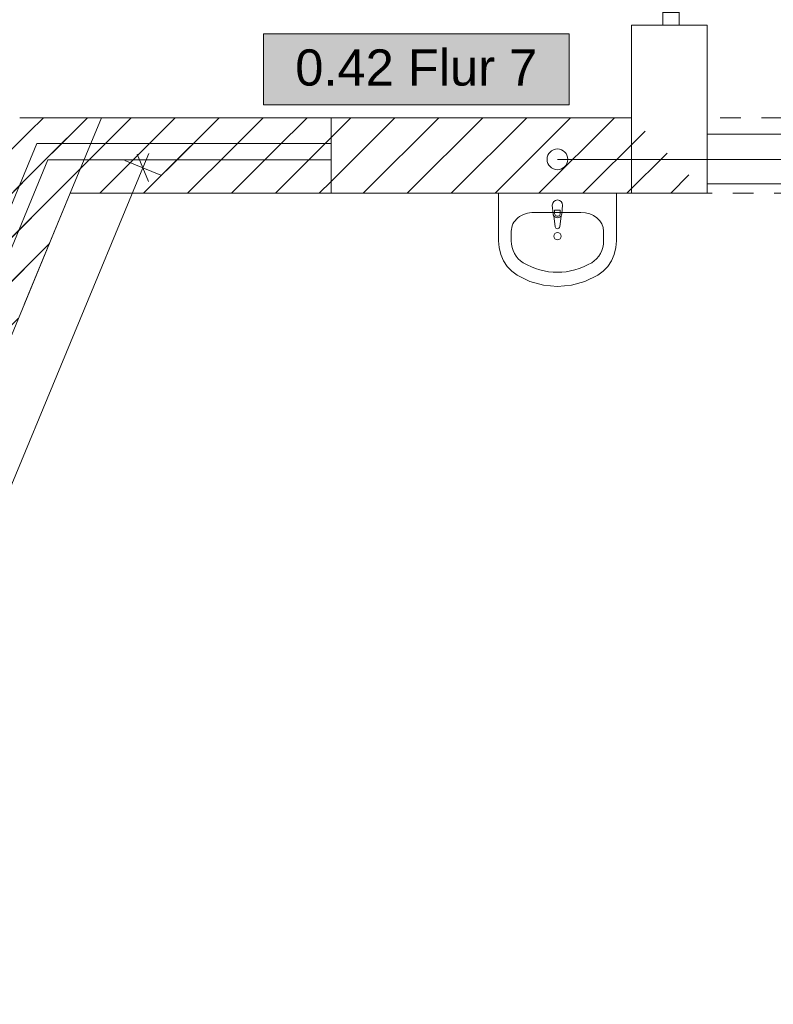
# Model space of a CAD drawing. Header units: metres. Extents: x -79 to 740, y -195 to 69.
# Tile 156 of 256: x 12.61 to 16.25, y 9.72 to 14.48. Entities that reach past the tile are written whole.
import ezdxf
from ezdxf.enums import TextEntityAlignment as Align

# ---------------------------------------------------------------- set-up
doc = ezdxf.new("R2010")
doc.units = ezdxf.units.M
doc.header["$MEASUREMENT"] = 0
doc.linetypes.add('Untersicht', pattern=[0.1, 0.075, -0.025])
for name, color, linetype in [('00 Linien_Kreise_Splines', 7, 'Continuous'), ('10 Wand außen', 7, 'Continuous'), ('50 Sanitäreinrichtung', 7, 'Continuous'), ('70 Entwässerung_Schmutzwasser', 7, 'Continuous'), ('95 Ausführungsplanung Bemaßung', 7, 'Continuous'), ('Neubau_10 Wand außen', 7, 'Continuous'), ('Neubau_80 Raum', 7, 'Continuous')]:
    doc.layers.add(name, color=color, linetype=linetype)
doc.styles.add('ERSTELLTER_STIL_1', font='ARIALN.TTF')
doc.styles.add('ERSTELLTER_STIL_2', font='ARIALN.TTF')
doc.styles.add('ERSTELLTER_STIL_3', font='arial.ttf')
doc.linetypes.add('Abbruch 1', pattern='A,0,[1,995_ARC_230 ERW_GR_EG_2607011.Shx,S=0.001984,R=0,X=0,Y=0],-0.25,0', length=0.25)
doc.linetypes.add('Schmutzwasserleitung', pattern='A,0,[2,995_ARC_230 ERW_GR_EG_2607011.Shx,S=0.00784,R=0,X=0,Y=0],-0.987778,0', length=0.987778)
doc.dimstyles.new('ERSTELLTER_STIL__4', dxfattribs={"dimtxt": 0.125, "dimasz": 0.095143, "dimexe": 0.18, "dimexo": 0.0625, "dimgap": 0, "dimtad": 1, "dimzin": 0, "dimdsep": 46, "dimtxsty": 'ERSTELLTER_STIL_2', "dimblk": 'ARROWHEAD_6', "dimblk1": 'ARROWHEAD_6', "dimblk2": 'ARROWHEAD_6', "dimcen": 0.09, "dimse1": 1, "dimse2": 1, "dimclrd": 7, "dimclre": 7, "dimclrt": 7, "dimazin": 0, "dimtfac": 1, "dimtdec": 4, "dimtmove": 0, "dimatfit": 3, "dimfxl": 1, "dimtolj": 1, "dimtzin": 0, "dimarcsym": 0})
doc.dimstyles.new('ERSTELLTER_STIL__5', dxfattribs={"dimtxt": 0.125, "dimasz": 0.095143, "dimexe": 0.18, "dimexo": 0.0625, "dimgap": 0, "dimtad": 1, "dimtih": 1, "dimtoh": 1, "dimzin": 0, "dimdsep": 46, "dimtxsty": 'ERSTELLTER_STIL_2', "dimblk": 'ARROWHEAD_6', "dimblk1": 'ARROWHEAD_6', "dimblk2": 'ARROWHEAD_6', "dimcen": 0.09, "dimse1": 1, "dimse2": 1, "dimclrd": 7, "dimclre": 7, "dimclrt": 7, "dimazin": 0, "dimtfac": 1, "dimtdec": 4, "dimtmove": 0, "dimatfit": 3, "dimfxl": 1, "dimtolj": 1, "dimtzin": 0, "dimarcsym": 0})
pattern_1 = [(45, (0, 0), (-0.106066, 0.106066), [])]

# ---------------------------------------------------------------- blocks, each defined once
blk = doc.blocks.new('Glastür Ol 1-Fl 2S 27')
at = {"layer": '10 Wand außen', "color": 7, "linetype": 'Continuous', "lineweight": 13}
for p, q in [((0.7625, 0.93), (0.7625, 1.01)), ((0.7625, 1.01), (0.8025, 1.01)), ((0.8025, 1.01), (0.8025, 0.93)), ((0.8025, 0.93), (0.7625, 0.93)), ((0.7825, 0.93), (0.7825, 0.08)), ((0.7625, 0), (0.7625, 0.08)), ((0.7625, 0.08), (0.8025, 0.08)), ((0.8025, 0.08), (0.8025, 0)), ((-0.8625, 0), (-0.2075, 0)), ((-0.8625, 0), (-0.8625, -0.08)), ((-0.8025, 0), (-0.8625, 0)), ((-0.8025, -0.08), (-0.8025, 0)), ((-0.2675, 0), (-0.2675, -0.08)), ((-0.2075, 0), (-0.2675, 0)), ((-0.2075, -0.04), (-0.2075, 0)), ((0.8025, 0), (0.7625, 0)), ((0.8025, 0), (0.8025, -0.04)), ((0.8625, 0), (0.8025, 0)), ((0.8625, -0.08), (0.8625, 0)), ((-0.8025, -0.01), (-0.2675, -0.01)), ((-0.1975, -0.04), (-0.2075, -0.04)), ((-0.1975, -0.0654), (-0.1975, -0.04)), ((0.8025, -0.04), (0.7925, -0.04)), ((0.7925, -0.04), (0.7925, -0.0654)), ((-0.8625, -0.08), (-0.2075, -0.08)), ((-0.8625, -0.08), (-0.8025, -0.08)), ((-0.2675, -0.08), (-0.2075, -0.08)), ((-0.2075, -0.08), (-0.2075, -0.0654)), ((-0.2075, -0.0654), (-0.1975, -0.0654)), ((0.7925, -0.0654), (0.8025, -0.0654)), ((0.8025, -0.0654), (0.8025, -0.08)), ((0.8025, -0.08), (0.8625, -0.08))]:
    blk.add_line(p, q, dxfattribs=at)
at = {"layer": '10 Wand außen', "color": 7, "linetype": 'Continuous', "lineweight": 9}
for p, q in [((-0.8625, 0.15), (-0.8625, 0)), ((0.8625, 0.15), (0.8625, 0)), ((-0.8625, 0), (-0.8625, -0.08)), ((-0.8625, 0), (-0.8625, -0.08)), ((0.8625, 0), (0.8625, -0.08)), ((0.8625, 0), (0.8625, -0.08)), ((-0.8625, -0.08), (-0.8625, -0.215)), ((0.8625, -0.08), (0.8625, -0.215))]:
    blk.add_line(p, q, dxfattribs=at)
at = {"layer": '10 Wand außen', "color": 7, "linetype": 'Continuous', "lineweight": 13, "flags": 128}
for points in [[(0.7825, 0.93), (0.7825, 0.08), (0.7625, 0.08), (0.7625, 0.93)], [(0.8025, 0.93), (0.8025, 0.08), (0.7825, 0.08), (0.7825, 0.93)]]:
    blk.add_lwpolyline(points, close=True, dxfattribs=at)
at = {"layer": '10 Wand außen', "color": 7, "linetype": 'Continuous', "lineweight": 9}
blk.add_arc((0.8025, 0), 1.01, 92.2697, 180, dxfattribs=at)
blk = doc.blocks.new('Waschbecken 01 27')
at = {"layer": '50 Sanitäreinrichtung', "color": 7, "linetype": 'Continuous', "lineweight": 9}
for p, q in [((0.1129, -0.0923), (-0.1129, -0.0923)), ((-0.0136, -0.0971), (-0.0136, -0.0822)), ((-0.0136, -0.0822), (0.0136, -0.0822)), ((0.0136, -0.0822), (0.0136, -0.0971)), ((-0.223, -0.1833), (-0.223, -0.2291)), ((0.223, -0.1833), (0.223, -0.2291))]:
    blk.add_line(p, q, dxfattribs=at)
at = {"layer": '50 Sanitäreinrichtung', "color": 7, "linetype": 'Continuous', "lineweight": 9, "flags": 128}
blk.add_lwpolyline([(-0.285, 0), (-0.285, -0.2291), (-0.2822, -0.2628), (-0.2741, -0.2955), (-0.2608, -0.326), (-0.2427, -0.3534), (-0.2205, -0.3769), (-0.1949, -0.3956), (-0.133, -0.4255), (-0.0674, -0.4438), (0, -0.45), (0.0674, -0.4438), (0.133, -0.4255), (0.1949, -0.3956), (0.2205, -0.3769), (0.2427, -0.3534), (0.2608, -0.326), (0.2741, -0.2955), (0.2822, -0.2628), (0.285, -0.2291), (0.285, 0)], close=True, dxfattribs=at)
blk.add_lwpolyline([(-0.025, -0.0573), (-0.021, -0.0993, 0.12102), (-0.0177, -0.1088), (-0.0111, -0.1617, 0.882566), (0.0111, -0.1617), (0.0177, -0.1088, 0.12102), (0.021, -0.0993), (0.025, -0.0573, 1)], format="xyb", close=True, dxfattribs=at)
at = {"layer": '50 Sanitäreinrichtung', "color": 7, "linetype": 'Continuous', "lineweight": 9}
blk.add_circle((0, -0.2071), 0.0175, dxfattribs=at)
for centre, radius, start, end in [((0, -0.0974), 0.0211, 212.771, 327.229), ((0, -0.0971), 0.0136, 180, 0)]:
    blk.add_arc(centre, radius, start, end, dxfattribs=at)
for centre, major_axis, ratio, start_param, end_param in [((-0.1128, -0.1833), (0.1103, 0), 0.82489, 1.570796, 3.141593), ((0.1128, -0.1833), (0.1103, 0), 0.82489, 0, 1.570796), ((-0.1129, -0.2291), (0, 0.1212), 0.908696, 1.570796, 2.644618), ((0.1129, -0.2291), (0, 0.1212), 0.908696, 3.638567, 4.712389), ((0, 0), (0, 0.3818), 0.908696, 2.644618, 3.638567)]:
    blk.add_ellipse(centre, major_axis=major_axis, ratio=ratio, start_param=start_param, end_param=end_param, dxfattribs=at)
blk = doc.blocks.new('Flur 7_0.42_52_1', base_point=(21.3014, -1.1375))
at = {"layer": 'Neubau_80 Raum', "linetype": 'Continuous', "lineweight": 0, "true_color": 0x2a201c}
blk.add_hatch(color=250, dxfattribs=at).paths.add_polyline_path([(13.791, 14.064), (15.2677, 14.064), (15.2677, 14.4077), (13.791, 14.4077)])
at = {"layer": 'Neubau_80 Raum', "color": 7, "linetype": 'Continuous', "lineweight": 9, "flags": 128}
blk.add_lwpolyline([(13.791, 14.064), (15.2677, 14.064), (15.2677, 14.4077), (13.791, 14.4077)], close=True, dxfattribs=at)
at = {"layer": 'Neubau_80 Raum', "color": 7, "lineweight": 9, "style": 'ERSTELLTER_STIL_3'}
blk.add_attdef('stApartmentId', text='', height=0.175, dxfattribs=at).set_placement((14.5293, 14.2444), align=Align.MIDDLE_CENTER)
at = {"layer": 'Neubau_80 Raum', "color": 7, "lineweight": 9}
for tag, height, style, p in [('DUMMY_850', 0.2, 'ERSTELLTER_STIL_1', (22.3867, 0.4022)), ('ROOM_NAME', 0.2, 'ERSTELLTER_STIL_1', (20.0514, 0.3397)), ('ROOM_NUMBER', 0.175, 'ERSTELLTER_STIL_3', (20.2161, -0.2078)), ('measuredNetAreaCode', 0.175, 'ERSTELLTER_STIL_3', (20.2161, -0.7234)), ('perimeterCode', 0.175, 'ERSTELLTER_STIL_3', (20.2161, -1.0672)), ('ceilingHeightCode', 0.175, 'ERSTELLTER_STIL_3', (20.2161, -1.4109)), ('measuredAreaCode', 0.175, 'ERSTELLTER_STIL_3', (20.2161, -1.7547)), ('DUMMY_851_0', 0.175, 'ERSTELLTER_STIL_3', (22.1469, -1.7547)), ('DUMMY_852', 0.175, 'ERSTELLTER_STIL_3', (20.2161, -2.0984)), ('DUMMY_851_1', 0.175, 'ERSTELLTER_STIL_3', (22.1469, -2.0984)), ('DUMMY_853', 0.175, 'ERSTELLTER_STIL_3', (20.2161, -2.4422)), ('DUMMY_851_2', 0.175, 'ERSTELLTER_STIL_3', (22.1469, -2.4422))]:
    blk.add_attdef(tag, text='', height=height, dxfattribs=dict(at, style=style)).set_placement(p, align=Align.TOP_LEFT)
blk = doc.blocks.new('*D802')
at = {"layer": '95 Ausführungsplanung Bemaßung', "color": 7, "linetype": 'Continuous', "lineweight": 9}
for p, q in [((12.322, 14.5822), (12.322, 14.77)), ((12.5818, 14.5822), (12.5818, 14.77)), ((12.3721, 14.7262), (12.2719, 14.6261)), ((12.5317, 14.6261), (12.6319, 14.7262)), ((12.6643, 14.7262), (12.5642, 14.6261)), ((12.322, 14.6761), (12.5818, 14.6761))]:
    blk.add_line(p, q, dxfattribs=at)
blk = doc.blocks.new('ARROWHEAD_6')
at = {"color": 0, "linetype": 'Continuous', "lineweight": 0}
for p, q in [((-0.5, -0.5), (0.5, 0.5)), ((0, 0), (-1, 0))]:
    blk.add_line(p, q, dxfattribs=at)
blk = doc.blocks.new('*D803')
at = {"layer": '95 Ausführungsplanung Bemaßung', "color": 7, "linetype": 'Continuous', "lineweight": 9}
for p, q in [((12.5818, 14.5822), (12.5818, 14.77)), ((12.6143, 14.5822), (12.6143, 14.77)), ((12.5317, 14.6261), (12.6319, 14.7262)), ((12.6643, 14.7262), (12.5642, 14.6261)), ((12.5818, 14.6761), (12.6143, 14.6761))]:
    blk.add_line(p, q, dxfattribs=at)
blk = doc.blocks.new('*D804')
at = {"layer": '95 Ausführungsplanung Bemaßung', "color": 7, "linetype": 'Continuous', "lineweight": 9}
for p, q in [((12.6143, 14.5822), (12.6143, 14.77)), ((15.5695, 14.5822), (15.5695, 14.77)), ((12.5317, 14.6261), (12.6319, 14.7262)), ((12.6643, 14.7262), (12.5642, 14.6261)), ((15.6196, 14.7262), (15.5195, 14.6261)), ((12.6143, 14.6761), (15.5695, 14.6761))]:
    blk.add_line(p, q, dxfattribs=at)
at = {"layer": '95 Ausführungsplanung Bemaßung', "color": 7, "lineweight": 9, "char_height": 0.125, "attachment_point": 7, "style": 'ERSTELLTER_STIL_2'}
for s, insert in [('\\A1;{\\pql;\\fArial Narrow|b0|i0|c0|p0;\\W1.000000;2,95\\fArial Narrow|b0|i0|c0|p0;\\W1.000000;\\A1{\\H.66x;\\S5^  ;}}', (13.9245, 14.6721)), ('\\A1;{\\pql;\\fArial Narrow|b0|i0|c0|p0;\\W1.000000;3}', (12.6643, 14.7011))]:
    blk.add_mtext(s, dxfattribs=dict(at, insert=insert))
blk = doc.blocks.new('*D805')
at = {"layer": '95 Ausführungsplanung Bemaßung', "color": 7, "linetype": 'Continuous', "lineweight": 9}
for p, q in [((15.5695, 14.5822), (15.5695, 14.77)), ((15.9345, 14.5822), (15.9345, 14.77)), ((15.6196, 14.7262), (15.5195, 14.6261)), ((15.8844, 14.6261), (15.9846, 14.7262)), ((15.5695, 14.6761), (15.9345, 14.6761)), ((15.9345, 14.6761), (16.0096, 14.6761))]:
    blk.add_line(p, q, dxfattribs=at)
at = {"layer": '95 Ausführungsplanung Bemaßung', "color": 7, "lineweight": 9, "insert": (15.645, 14.6949), "char_height": 0.125, "attachment_point": 7, "style": 'ERSTELLTER_STIL_2'}
blk.add_mtext('\\A1;{\\pql;\\fArial Narrow|b0|i0|c0|p0;\\W1.000000;36\\fArial Narrow|b0|i0|c0|p0;\\W1.000000;\\A1{\\H.66x;\\S5^  ;}}', dxfattribs=at)
blk = doc.blocks.new('*D850')
at = {"layer": '95 Ausführungsplanung Bemaßung', "color": 7, "linetype": 'Continuous', "lineweight": 9}
for p, q in [((13.1218, 13.7958), (13.2953, 13.7239)), ((13.2356, 13.6944), (13.1814, 13.8253)), ((13.2373, 13.8293), (13.2085, 13.7599)), ((13.2085, 13.7599), (9.5122, 4.836)), ((9.5393, 4.7706), (9.4851, 4.9015)), ((9.4254, 4.872), (9.5989, 4.8001)), ((9.5122, 4.836), (7.7808, 0.6561))]:
    blk.add_line(p, q, dxfattribs=at)
at = {"layer": '95 Ausführungsplanung Bemaßung', "color": 7, "lineweight": 9, "insert": (11.2833, 9.1774), "char_height": 0.125, "attachment_point": 7, "rotation": 67.5, "style": 'ERSTELLTER_STIL_2'}
blk.add_mtext('\\A1;{\\pql;\\fArial Narrow|b0|i0|c0|p0;\\W1.000000;9,66}', dxfattribs=at)

msp = doc.modelspace()

# ---------------------------------------------------------------- hatches: boundary and pattern name
at = {"layer": '10 Wand außen', "linetype": 'Continuous', "lineweight": 18, "true_color": 0x1f1f1f}
h = msp.add_hatch(dxfattribs=at)
h.set_pattern_fill('Mauerziegel_HLz_4_0001', color=250, style=0, pattern_type=2)
h.set_pattern_definition(pattern_1)
h.paths.add_polyline_path([(13.0093, 14.0019), (12.6143, 14.0019), (12.8581, 13.6369)])
h = msp.add_hatch(dxfattribs=at)
h.set_pattern_fill('Mauerziegel_HLz_4_0001', color=250, style=0, pattern_type=2)
h.set_pattern_definition(pattern_1)
h.paths.add_polyline_path([(15.5695, 14.0019), (14.1181, 14.0019), (14.1181, 13.8519), (14.1181, 13.7819), (14.1181, 13.6369), (15.9346, 13.6369)])
at = {"layer": 'Neubau_10 Wand außen', "linetype": 'Continuous', "lineweight": 18, "true_color": 0xa80000}
h = msp.add_hatch(dxfattribs=at)
h.set_pattern_fill('Mauerziegel_HLz_4_0001', color=14, style=0, pattern_type=2)
h.set_pattern_definition(pattern_1)
h.paths.add_polyline_path([(12.0387, 12.6125), (12.1773, 12.5551), (12.7145, 13.8519), (12.6143, 14.0019)])
h = msp.add_hatch(dxfattribs=at)
h.set_pattern_fill('Mauerziegel_HLz_4_0001', color=14, style=0, pattern_type=2)
h.set_pattern_definition(pattern_1)
h.paths.add_polyline_path([(12.2984, 13.2393), (12.6356, 13.0996), (12.8581, 13.6369), (12.6143, 14.0019)])
h = msp.add_hatch(dxfattribs=at)
h.set_pattern_fill('Mauerziegel_HLz_4_0001', color=14, style=0, pattern_type=2)
h.set_pattern_definition(pattern_1)
h.paths.add_polyline_path([(12.6143, 14.0019), (12.8581, 13.6369), (13.0093, 14.0019)])
h = msp.add_hatch(dxfattribs=at)
h.set_pattern_fill('Mauerziegel_HLz_4_0001', color=14, style=0, pattern_type=2)
h.set_pattern_definition(pattern_1)
h.paths.add_polyline_path([(12.6143, 14.0019), (12.7145, 13.8519), (12.9472, 13.8519), (13.0093, 14.0019)])
h = msp.add_hatch(dxfattribs=at)
h.set_pattern_fill('Mauerziegel_HLz_4_0001', color=14, style=0, pattern_type=2)
h.set_pattern_definition(pattern_1)
h.paths.add_polyline_path([(13.0093, 14.0019), (12.8581, 13.6369), (13.4397, 13.6369), (13.4397, 14.0019)])
h = msp.add_hatch(dxfattribs=at)
h.set_pattern_fill('Mauerziegel_HLz_4_0001', color=14, style=0, pattern_type=2)
h.set_pattern_definition(pattern_1)
h.paths.add_polyline_path([(13.0093, 14.0019), (12.9472, 13.8519), (14.1181, 13.8519), (14.1181, 14.0019)])
h = msp.add_hatch(dxfattribs=at)
h.set_pattern_fill('Mauerziegel_HLz_4_0001', color=14, style=0, pattern_type=2)
h.set_pattern_definition(pattern_1)
h.paths.add_polyline_path([(12.7145, 13.8519), (12.1773, 12.5551), (12.242, 12.5283), (12.376, 12.4728), (12.8581, 13.6369)])
h = msp.add_hatch(dxfattribs=at)
h.set_pattern_fill('Mauerziegel_HLz_4_0001', color=14, style=0, pattern_type=2)
h.set_pattern_definition(pattern_1)
h.paths.add_polyline_path([(12.7145, 13.8519), (12.8581, 13.6369), (12.9472, 13.8519)])
h = msp.add_hatch(dxfattribs=at)
h.set_pattern_fill('Mauerziegel_HLz_4_0001', color=14, style=0, pattern_type=2)
h.set_pattern_definition(pattern_1)
h.paths.add_polyline_path([(12.8581, 13.6369), (14.1181, 13.6369), (14.1181, 13.7819), (14.1181, 13.8519), (12.9472, 13.8519)])

# ---------------------------------------------------------------- linework, layer by layer
at = {"layer": '00 Linien_Kreise_Splines', "color": 40, "linetype": 'Abbruch 1', "lineweight": 18, "true_color": 0xffd600}
for p, q in [((12.1532, 12.5651), (12.697, 13.8779)), ((12.697, 13.8779), (14.1181, 13.8779)), ((12.7505, 13.7979), (12.2271, 12.5345)), ((14.1181, 13.7979), (12.7505, 13.7979))]:
    msp.add_line(p, q, dxfattribs=at)
at = {"layer": '10 Wand außen', "color": 7, "linetype": 'Continuous', "lineweight": 9}
for p, q in [((15.5695, 14.4494), (15.7195, 14.4494)), ((15.7195, 14.4494), (15.7995, 14.4494)), ((15.7995, 14.4494), (15.9345, 14.4494)), ((12.8581, 13.6369), (13.0093, 14.0019)), ((12.8581, 13.6369), (13.0093, 14.0019)), ((14.1181, 14.0019), (14.1181, 13.8519)), ((15.5695, 14.0019), (15.5696, 13.6369)), ((15.5695, 14.0019), (15.5696, 13.6369)), ((15.9346, 13.6369), (15.9345, 14.0019)), ((15.9346, 13.6369), (15.9345, 14.0019)), ((14.1181, 13.8519), (14.1181, 13.7819)), ((14.1181, 13.7819), (14.1181, 13.6369))]:
    msp.add_line(p, q, dxfattribs=at)
at = {"layer": '10 Wand außen', "color": 7, "linetype": 'Untersicht', "lineweight": 13}
msp.add_line((15.5696, 13.6369), (15.9346, 13.6369), dxfattribs=at)
at = {"layer": '10 Wand außen', "color": 7, "linetype": 'Continuous', "lineweight": 9, "flags": 128}
for points in [[(15.5695, 14.4494), (15.5695, 14.0019)], [(15.9345, 14.0019), (15.9345, 14.4494)], [(12.6143, 14.0019), (13.0093, 14.0019)], [(15.5695, 14.0019), (14.1181, 14.0019)], [(16.6081, 13.922), (15.9346, 13.9219)], [(15.9346, 13.6819), (16.6082, 13.682)], [(14.1181, 13.6369), (15.9346, 13.6369)]]:
    msp.add_lwpolyline(points, dxfattribs=at)
at = {"layer": '10 Wand außen', "color": 7, "linetype": 'Untersicht', "lineweight": 13, "flags": 128}
for points in [[(15.5695, 14.0019), (13.0093, 14.0019)], [(36.0973, 14.0019), (15.9345, 14.0019)], [(12.8581, 13.6369), (17.8866, 13.6369)]]:
    msp.add_lwpolyline(points, dxfattribs=at)
at = {"layer": '70 Entwässerung_Schmutzwasser', "color": 34, "linetype": 'Schmutzwasserleitung', "lineweight": 18, "true_color": 0xa85100}
msp.add_line((15.2112, 13.8007), (17.9375, 13.8007), dxfattribs=at)
msp.add_circle((15.2112, 13.8007), 0.05, dxfattribs=at)
at = {"layer": 'Neubau_10 Wand außen', "color": 7, "linetype": 'Continuous', "lineweight": 9, "flags": 128}
for points in [[(13.0093, 14.0019), (12.6143, 14.0019)], [(13.0093, 14.0019), (12.6143, 14.0019)], [(13.0093, 14.0019), (12.6143, 14.0019)], [(13.0093, 14.0019), (12.6143, 14.0019)], [(13.0093, 14.0019), (12.6143, 14.0019)], [(13.0093, 14.0019), (12.6143, 14.0019)], [(13.4397, 14.0019), (13.0093, 14.0019)], [(14.1181, 14.0019), (13.0093, 14.0019)], [(13.4397, 14.0019), (13.0093, 14.0019)], [(14.1181, 14.0019), (13.0093, 14.0019)], [(13.4397, 14.0019), (13.0093, 14.0019)], [(14.1181, 14.0019), (13.0093, 14.0019)], [(12.376, 12.4728), (12.8581, 13.6369)], [(12.376, 12.4728), (12.8581, 13.6369)], [(12.376, 12.4728), (12.8581, 13.6369)], [(12.6356, 13.0996), (12.8581, 13.6369)], [(12.6356, 13.0996), (12.8581, 13.6369)], [(12.6356, 13.0996), (12.8581, 13.6369)], [(12.8581, 13.6369), (13.4397, 13.6369)], [(12.8581, 13.6369), (14.1181, 13.6369)], [(12.8581, 13.6369), (13.4397, 13.6369)], [(12.8581, 13.6369), (14.1181, 13.6369)], [(12.8581, 13.6369), (13.4397, 13.6369)], [(12.8581, 13.6369), (14.1181, 13.6369)]]:
    msp.add_lwpolyline(points, dxfattribs=at)

# ---------------------------------------------------------------- block references
at = {"layer": '10 Wand außen', "color": 7, "linetype": 'Continuous', "lineweight": 13, "rotation": 90.00636595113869}
msp.add_blockref('Glastür Ol 1-Fl 2S 27', (15.7194, 15.3119), dxfattribs=at)
at = {"layer": '50 Sanitäreinrichtung', "color": 7, "linetype": 'Continuous', "lineweight": 13, "rotation": 2.320371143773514e-05}
msp.add_blockref('Waschbecken 01 27', (15.2112, 13.6369), dxfattribs=at)
at = {"layer": 'Neubau_80 Raum', "color": 7, "linetype": 'Continuous', "lineweight": 13}
ref = msp.add_blockref('Flur 7_0.42_52_1', (21.3014, -1.1375), dxfattribs=at)
ref.add_attrib('stApartmentId', '0.42 Flur 7', dxfattribs={"color": 7, "lineweight": 9, "height": 0.175, "style": 'ERSTELLTER_STIL_3'}).set_placement((14.5293, 14.2444), align=Align.MIDDLE_CENTER)

# ---------------------------------------------------------------- dimensions: what is measured, and where the dimension line sits
at = {"layer": '95 Ausführungsplanung Bemaßung', "color": 7, "linetype": 'Continuous', "lineweight": 9}
for base, p1, p2, picture, middle in [((15.5695, 14.6761), (12.6143, 14.0019), (15.5695, 14.0019), '*D804', (14.2546, 14.7636)), ((15.9345, 14.67614), (15.56955, 14.0019), (15.9345, 14.44942), '*D805', (15.9084, 14.76364)), ((12.5818, 14.6761), (12.322, 14.0019), (12.5818, 14.0019), '*D802', (12.2061, 14.7636)), ((12.6143, 14.6761), (12.5818, 14.0019), (12.6143, 14.0019), '*D803', (12.7119, 14.7636))]:
    dim = msp.add_linear_dim(base=base, p1=p1, p2=p2, dimstyle='ERSTELLTER_STIL__5', dxfattribs=at)
    dim.commit()
    dim.dimension.update_dxf_attribs({"geometry": picture, "text_midpoint": middle, "dimtype": 160})
dim = msp.add_linear_dim(base=(9.5122, 4.836), p1=(12.588, 14.0169), p2=(8.6699, 5.1849), angle=247.5, dimstyle='ERSTELLTER_STIL__4', dxfattribs=at)
dim.commit()
dim.dimension.update_dxf_attribs({"geometry": '*D850', "text_midpoint": (11.2875, 9.3508), "dimtype": 160, "text_rotation": 67.5})

doc.saveas('drawing.dxf')
